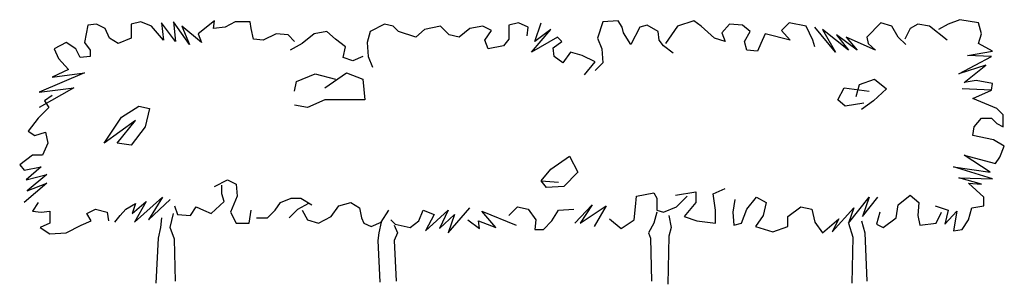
# Model space of a CAD drawing. Extents: x -2.25 to 2.27, y -0.01 to 1.2.
import ezdxf

# ---------------------------------------------------------------- set-up
doc = ezdxf.new("R2010")
doc.units = 0
doc.header["$MEASUREMENT"] = 0
doc.layers.get('0').update_dxf_attribs({"linetype": 'CONTINUOUS'})

msp = doc.modelspace()

# ---------------------------------------------------------------- linework, layer by layer
at = {"color": 0, "linetype": 'BYBLOCK'}
for p, q in [((-1.9394, 1.1759), (-1.9545, 1.0966)), ((-1.8998, 1.1811), (-1.9394, 1.1759)), ((-1.8601, 1.1609), (-1.8998, 1.1811)), ((-1.6962, 1.191), (-1.741, 1.1811)), ((-1.741, 1.1811), (-1.741, 1.1164)), ((-1.6466, 1.1712), (-1.6962, 1.191)), ((-1.537, 1.1013), (-1.6017, 1.1859)), ((-1.6017, 1.1859), (-1.5918, 1.1065)), ((-1.4723, 1.0866), (-1.5469, 1.191)), ((-1.5469, 1.191), (-1.537, 1.1013)), ((-1.358, 1.1958), (-1.4326, 1.1363)), ((-1.3632, 1.1609), (-1.358, 1.1958)), ((-1.2636, 1.191), (-1.3084, 1.166)), ((-1.1941, 1.191), (-1.2636, 1.191)), ((-1.1894, 1.1609), (-1.1941, 1.191)), ((-0.5778, 1.1811), (-0.6425, 1.1462)), ((-0.5381, 1.1712), (-0.5778, 1.1811)), ((0.038, 1.1859), (-0.0065, 1.1759)), ((-0.0065, 1.1759), (-0.0065, 1.1112)), ((0.0828, 1.166), (0.038, 1.1859)), ((0.1126, 1.1013), (0.1424, 1.1859)), ((0.4257, 1.191), (0.4007, 1.1164)), ((0.4952, 1.1958), (0.4257, 1.191)), ((0.515, 1.166), (0.4952, 1.1958)), ((0.6293, 1.1759), (0.5948, 1.166)), ((0.6793, 1.1462), (0.6293, 1.1759)), ((0.8432, 1.1958), (0.7686, 1.1712)), ((0.8778, 1.1712), (0.8432, 1.1958)), ((1.0072, 1.1811), (0.9722, 1.141)), ((1.0667, 1.1759), (1.0072, 1.1811)), ((1.1016, 1.1462), (1.0667, 1.1759)), ((1.2806, 1.1859), (1.2457, 1.1509)), ((1.36, 1.1712), (1.2806, 1.1859)), ((1.7029, 1.1859), (1.6382, 1.1212)), ((1.7525, 1.1712), (1.7029, 1.1859)), ((1.8719, 1.1811), (1.837, 1.1609)), ((1.9263, 1.1712), (1.8719, 1.1811)), ((2.0109, 1.1811), (1.9664, 1.1561)), ((2.0656, 1.2009), (2.0109, 1.1811)), ((2.1502, 1.1859), (2.0656, 1.2009)), ((2.1652, 1.1363), (2.1502, 1.1859)), ((-1.8402, 1.1164), (-1.8601, 1.1609)), ((-1.5918, 1.1065), (-1.6466, 1.1712)), ((-1.418, 1.0966), (-1.5072, 1.1712)), ((-1.5072, 1.1712), (-1.4723, 1.0866)), ((-1.4326, 1.1363), (-1.418, 1.0966)), ((-1.3084, 1.166), (-1.3632, 1.1609)), ((-1.1794, 1.1112), (-1.1894, 1.1609)), ((-1.0751, 1.1363), (-1.1346, 1.1065)), ((-1.0203, 1.1311), (-1.0751, 1.1363)), ((-0.9905, 1.1013), (-1.0203, 1.1311)), ((-0.9008, 1.1363), (-0.9556, 1.0914)), ((-0.8413, 1.1462), (-0.9008, 1.1363)), ((-0.8016, 1.1112), (-0.8413, 1.1462)), ((-0.6425, 1.1462), (-0.6575, 1.0966)), ((-0.5135, 1.1462), (-0.5381, 1.1712)), ((-0.4337, 1.1212), (-0.5135, 1.1462)), ((-0.394, 1.1561), (-0.4337, 1.1212)), ((-0.3194, 1.1712), (-0.394, 1.1561)), ((-0.2797, 1.1311), (-0.3194, 1.1712)), ((-0.2349, 1.1212), (-0.2797, 1.1311)), ((-0.1853, 1.1609), (-0.2349, 1.1212)), ((-0.1257, 1.1712), (-0.1853, 1.1609)), ((-0.086, 1.1509), (-0.1257, 1.1712)), ((-0.1158, 1.1065), (-0.086, 1.1509)), ((0.0777, 1.1263), (0.0828, 1.166)), ((0.0975, 1.0517), (0.1872, 1.1561)), ((0.1872, 1.1561), (0.1126, 1.1013)), ((0.5202, 1.141), (0.515, 1.166)), ((0.5547, 1.0866), (0.5202, 1.141)), ((0.5948, 1.166), (0.5547, 1.0866)), ((0.6841, 1.1065), (0.6793, 1.1462)), ((0.7686, 1.1712), (0.7139, 1.0914)), ((0.9377, 1.1164), (0.8778, 1.1712)), ((0.9722, 1.141), (0.9873, 1.1013)), ((1.0766, 1.1013), (1.1016, 1.1462)), ((1.1711, 1.1363), (1.1512, 1.0914)), ((1.2854, 1.1065), (1.1711, 1.1363)), ((1.2457, 1.1509), (1.2854, 1.1065)), ((1.3897, 1.1065), (1.36, 1.1712)), ((1.4941, 1.0517), (1.3997, 1.166)), ((1.5537, 1.0616), (1.4346, 1.1561)), ((1.4346, 1.1561), (1.4941, 1.0517)), ((1.5937, 1.0616), (1.4993, 1.1311)), ((1.4993, 1.1311), (1.5537, 1.0616)), ((1.7823, 1.1212), (1.7525, 1.1712)), ((1.837, 1.1609), (1.812, 1.1112)), ((2.0061, 1.1065), (1.9263, 1.1712)), ((2.1502, 1.0914), (2.1652, 1.1363)), ((-2.0391, 1.0966), (-2.0938, 1.0668)), ((-1.9942, 1.0668), (-2.0391, 1.0966)), ((-1.9545, 1.0966), (-1.9295, 1.0616)), ((-1.8005, 1.0914), (-1.8402, 1.1164)), ((-1.741, 1.1164), (-1.8005, 1.0914)), ((-1.1346, 1.1065), (-1.1794, 1.1112)), ((-0.9556, 1.0914), (-1.0104, 1.0616)), ((-0.7568, 1.0767), (-0.8016, 1.1112)), ((-0.6575, 1.0966), (-0.6524, 1.0319)), ((-0.1007, 1.0668), (-0.1158, 1.1065)), ((-0.0065, 1.1112), (-0.0313, 1.0815)), ((0.217, 1.1212), (0.0975, 1.0517)), ((0.1971, 1.0716), (0.2368, 1.1013)), ((0.2368, 1.1013), (0.217, 1.1212)), ((0.4007, 1.1164), (0.4206, 1.0668)), ((0.7039, 1.0815), (0.6841, 1.1065)), ((0.9873, 1.1013), (0.9377, 1.1164)), ((1.0865, 1.0616), (1.0766, 1.1013)), ((1.1512, 1.0914), (1.1365, 1.0569)), ((1.3997, 1.0767), (1.3897, 1.1065)), ((1.6779, 1.0616), (1.5437, 1.1212)), ((1.5437, 1.1212), (1.5937, 1.0616)), ((1.6382, 1.1212), (1.6433, 1.0914)), ((1.6433, 1.0914), (1.6779, 1.0616)), ((1.8172, 1.0866), (1.7823, 1.1212)), ((2.2148, 1.0569), (2.1502, 1.0914)), ((-2.0938, 1.0668), (-2.074, 1.022)), ((-1.9744, 1.0267), (-1.9942, 1.0668)), ((-1.9295, 1.0616), (-1.9295, 1.0319)), ((-0.7667, 1.0267), (-0.7568, 1.0767)), ((-0.0313, 1.0815), (-0.1007, 1.0668)), ((0.2019, 1.0319), (0.1971, 1.0716)), ((0.2765, 1.0517), (0.242, 1.0021)), ((0.3313, 1.0366), (0.2765, 1.0517)), ((0.4206, 1.0668), (0.4257, 1.0021)), ((0.7488, 1.0466), (0.7039, 1.0815)), ((1.1365, 1.0569), (1.0865, 1.0616)), ((2.1005, 1.0366), (2.2148, 1.0569)), ((-2.074, 1.022), (-2.0291, 0.9723)), ((-1.9295, 1.0319), (-1.9744, 1.0267)), ((-0.7222, 1.012), (-0.7667, 1.0267)), ((-0.6774, 1.0319), (-0.7222, 1.012)), ((-0.6524, 1.0319), (-0.6325, 0.9823)), ((0.242, 1.0021), (0.2019, 1.0319)), ((0.3908, 1.0069), (0.3313, 1.0366)), ((0.3412, 0.9473), (0.3908, 1.0069)), ((0.4257, 1.0021), (0.3908, 0.9672)), ((2.0609, 0.9525), (2.2097, 1.0319)), ((2.2097, 1.0319), (2.1005, 1.0366)), ((-1.9545, 0.9573), (-2.1633, 0.868)), ((-2.0291, 0.9723), (-2.1038, 0.9374)), ((-2.1038, 0.9374), (-1.9545, 0.9573)), ((-0.9806, 0.9176), (-0.8961, 0.9525)), ((-0.8961, 0.9525), (-0.8016, 0.9275)), ((-0.8512, 0.8878), (-0.752, 0.9573)), ((-0.752, 0.9573), (-0.6774, 0.9275)), ((2.1851, 0.9922), (2.0609, 0.9525)), ((2.0855, 0.9124), (2.1851, 0.9922)), ((-0.9905, 0.8727), (-0.9806, 0.9176)), ((-0.6774, 0.9275), (-0.6675, 0.833)), ((1.6037, 0.9025), (1.6731, 0.9275)), ((1.6731, 0.9275), (1.7279, 0.8826)), ((2.1402, 0.9223), (2.0855, 0.9124)), ((2.2148, 0.9077), (2.1402, 0.9223)), ((2.2097, 0.8779), (2.2148, 0.9077)), ((-2.1633, 0.868), (-2.0041, 0.8878)), ((-2.0041, 0.8878), (-2.1633, 0.7981)), ((1.504, 0.833), (1.5338, 0.8878)), ((1.5338, 0.8878), (1.6481, 0.8727)), ((1.5886, 0.8481), (1.6037, 0.9025)), ((1.7279, 0.8826), (1.668, 0.8283)), ((2.2097, 0.8779), (2.0755, 0.8826)), ((2.1252, 0.8382), (2.2097, 0.8779)), ((-2.1038, 0.8529), (-2.1383, 0.8283)), ((-2.1383, 0.8283), (-2.1184, 0.7981)), ((-0.8512, 0.833), (-0.931, 0.7981)), ((-0.752, 0.833), (-0.8512, 0.833)), ((-0.6675, 0.833), (-0.752, 0.833)), ((1.539, 0.8033), (1.504, 0.833)), ((1.6235, 0.818), (1.539, 0.8033)), ((1.668, 0.8283), (1.6136, 0.7882)), ((2.2347, 0.7934), (2.1252, 0.8382)), ((-2.1184, 0.7981), (-2.168, 0.7485)), ((-1.7855, 0.7537), (-1.7061, 0.8033)), ((-1.7061, 0.8033), (-1.6565, 0.7934)), ((-1.6565, 0.7934), (-1.6763, 0.7088)), ((-0.931, 0.7981), (-0.9905, 0.808)), ((2.2645, 0.7636), (2.2347, 0.7934)), ((-2.168, 0.7485), (-2.2129, 0.689)), ((-1.8652, 0.6342), (-1.7855, 0.7537)), ((-1.7208, 0.7386), (-1.8652, 0.6342)), ((-1.8053, 0.6342), (-1.7208, 0.7386)), ((2.1303, 0.7088), (2.1652, 0.7485)), ((2.1652, 0.7485), (2.2097, 0.7485)), ((2.2097, 0.7485), (2.2347, 0.7239)), ((2.2347, 0.7239), (2.2645, 0.7088)), ((2.2645, 0.7088), (2.2645, 0.7636)), ((-2.2129, 0.689), (-2.1831, 0.6691)), ((-2.1831, 0.6691), (-2.1335, 0.6838)), ((-2.1335, 0.6838), (-2.1236, 0.6342)), ((-1.6763, 0.7088), (-1.741, 0.6243)), ((2.1252, 0.6691), (2.1303, 0.7088)), ((-2.1236, 0.6342), (-2.1482, 0.5794)), ((-1.741, 0.6243), (-1.8053, 0.6342)), ((2.2196, 0.6493), (2.1252, 0.6691)), ((2.2692, 0.6195), (2.2196, 0.6493)), ((2.2494, 0.5695), (2.2692, 0.6195)), ((-2.193, 0.5794), (-2.2526, 0.535)), ((-2.1482, 0.5794), (-2.193, 0.5794)), ((0.1872, 0.5151), (0.2717, 0.5747)), ((0.2717, 0.5747), (0.3114, 0.5001)), ((2.2049, 0.5001), (2.0855, 0.5794)), ((2.0855, 0.5794), (2.2295, 0.5397)), ((2.2295, 0.5397), (2.2494, 0.5695)), ((-2.2526, 0.535), (-2.2327, 0.51)), ((-2.2327, 0.51), (-2.1534, 0.5251)), ((-2.1534, 0.5251), (-2.2228, 0.4651)), ((0.1424, 0.4604), (0.1872, 0.5151)), ((0.3114, 0.5001), (0.2467, 0.4354)), ((2.2148, 0.4703), (2.0359, 0.5251)), ((2.0359, 0.5251), (2.2049, 0.5001)), ((-2.2228, 0.4651), (-2.1284, 0.4901)), ((-2.1284, 0.4901), (-2.2181, 0.4155)), ((-1.358, 0.4354), (-1.2985, 0.4651)), ((-1.2985, 0.4651), (-1.2588, 0.4453)), ((0.1674, 0.4306), (0.1424, 0.4604)), ((0.1424, 0.4604), (0.2221, 0.4552)), ((2.1652, 0.4453), (2.0609, 0.4751)), ((2.0609, 0.4751), (2.2148, 0.4703)), ((-2.1284, 0.4505), (-2.2327, 0.3608)), ((-2.2181, 0.4155), (-2.1284, 0.4505)), ((-1.3235, 0.4008), (-1.3235, 0.4405)), ((-1.2588, 0.4453), (-1.2536, 0.3909)), ((0.2467, 0.4354), (0.1674, 0.4306)), ((0.7587, 0.3957), (0.8532, 0.4108)), ((0.8532, 0.4108), (0.8532, 0.3608)), ((0.9325, 0.4008), (0.9873, 0.4254)), ((2.1752, 0.3858), (2.1053, 0.4505)), ((2.1053, 0.4505), (2.1652, 0.4453)), ((-1.7358, 0.3111), (-1.6712, 0.3659)), ((-1.7259, 0.2715), (-1.5965, 0.3858)), ((-1.6712, 0.3659), (-1.7259, 0.2715)), ((-1.5965, 0.3858), (-1.6612, 0.2814)), ((-1.6612, 0.2814), (-1.562, 0.3758)), ((-1.3731, 0.3111), (-1.3136, 0.3659)), ((-1.3136, 0.3659), (-1.3235, 0.4008)), ((-1.2536, 0.3909), (-1.2838, 0.3163)), ((-1.0552, 0.3608), (-1.0052, 0.381)), ((-1.0052, 0.381), (-0.9608, 0.381)), ((-0.9608, 0.381), (-0.9107, 0.3508)), ((0.575, 0.3409), (0.5797, 0.3909)), ((0.5797, 0.3909), (0.6591, 0.4056)), ((0.6591, 0.4056), (0.6742, 0.381)), ((0.6742, 0.381), (0.6742, 0.3262)), ((0.7635, 0.3409), (0.8135, 0.3909)), ((0.9425, 0.3262), (0.9325, 0.4008)), ((1.0322, 0.3758), (1.0222, 0.3163)), ((1.0865, 0.331), (1.1314, 0.3858)), ((1.1314, 0.3858), (1.1762, 0.3608)), ((1.5537, 0.2667), (1.6481, 0.3858)), ((1.6481, 0.3858), (1.6183, 0.2965)), ((1.6183, 0.2965), (1.6878, 0.3858)), ((1.7823, 0.3508), (1.837, 0.3957)), ((1.837, 0.3957), (1.8767, 0.3608)), ((2.1752, 0.3461), (2.1752, 0.3858)), ((-2.168, 0.3608), (-2.193, 0.3211)), ((-2.193, 0.3211), (-2.1534, 0.3163)), ((-2.1534, 0.3163), (-2.1137, 0.3211)), ((-2.1137, 0.3211), (-2.1137, 0.2667)), ((-1.9446, 0.3111), (-1.9049, 0.331)), ((-1.9049, 0.331), (-1.8501, 0.3163)), ((-1.7906, 0.3012), (-1.7656, 0.331)), ((-1.7656, 0.331), (-1.7208, 0.356)), ((-1.7208, 0.356), (-1.7358, 0.3111)), ((-1.5422, 0.3461), (-1.5271, 0.3064)), ((-1.4676, 0.3012), (-1.4426, 0.3409)), ((-1.4426, 0.3409), (-1.408, 0.3262)), ((-1.408, 0.3262), (-1.3731, 0.3111)), ((-1.1993, 0.2667), (-1.1894, 0.3262)), ((-1.1147, 0.2913), (-1.0798, 0.3262)), ((-1.0798, 0.3262), (-1.0552, 0.3608)), ((-1.0151, 0.2913), (-0.9754, 0.331)), ((-0.9754, 0.331), (-0.9242, 0.3584)), ((-0.9556, 0.3262), (-0.931, 0.2814)), ((-0.8214, 0.2965), (-0.7865, 0.3461)), ((-0.7865, 0.3461), (-0.7322, 0.3608)), ((-0.7322, 0.3608), (-0.6921, 0.3362)), ((-0.6921, 0.3362), (-0.6821, 0.2913)), ((-0.5928, 0.2715), (-0.5579, 0.3262)), ((-0.419, 0.2766), (-0.3992, 0.3262)), ((-0.3992, 0.3262), (-0.3492, 0.3064)), ((-0.3893, 0.2318), (-0.2849, 0.3262)), ((-0.2849, 0.3262), (-0.3246, 0.2417)), ((-0.2849, 0.2219), (-0.1853, 0.3362)), ((-0.0662, 0.2465), (-0.1309, 0.3211)), ((-0.1309, 0.3211), (0.0281, 0.2568)), ((-0.0065, 0.3012), (0.0332, 0.3409)), ((0.0332, 0.3409), (0.0828, 0.331)), ((0.0828, 0.331), (0.1178, 0.2814)), ((0.192, 0.2766), (0.2221, 0.3262)), ((0.2221, 0.3262), (0.2916, 0.331)), ((0.2964, 0.2667), (0.3761, 0.3508)), ((0.3761, 0.3508), (0.3214, 0.2667)), ((0.3214, 0.2667), (0.4404, 0.3461)), ((0.4404, 0.3461), (0.386, 0.2516)), ((0.5698, 0.2814), (0.575, 0.3409)), ((0.6742, 0.3262), (0.7039, 0.3163)), ((0.7039, 0.3163), (0.7635, 0.3409)), ((0.8532, 0.3608), (0.7984, 0.2965)), ((0.9425, 0.2667), (0.9425, 0.3262)), ((1.0619, 0.2667), (1.0865, 0.331)), ((1.1762, 0.3608), (1.1611, 0.3012)), ((1.2754, 0.2965), (1.335, 0.3409)), ((1.335, 0.3409), (1.385, 0.331)), ((1.385, 0.331), (1.3997, 0.2715)), ((1.4794, 0.2266), (1.5787, 0.3362)), ((1.5787, 0.3362), (1.5537, 0.2667)), ((1.7723, 0.2913), (1.7823, 0.3508)), ((1.8767, 0.3608), (1.8719, 0.3012)), ((1.9513, 0.3461), (2.0109, 0.3262)), ((2.0109, 0.3262), (1.9962, 0.2615)), ((1.9962, 0.2615), (2.0509, 0.3211)), ((2.0509, 0.3211), (2.0359, 0.2318)), ((2.1053, 0.2814), (2.1204, 0.3362)), ((2.1204, 0.3362), (2.1752, 0.3461)), ((-1.9696, 0.2568), (-1.9248, 0.2766)), ((-1.9248, 0.2766), (-1.9446, 0.3111)), ((-1.8501, 0.3163), (-1.8454, 0.2766)), ((-1.8152, 0.2715), (-1.7906, 0.3012)), ((-1.6017, 0.2913), (-1.6065, 0.2465)), ((-1.562, 0.2465), (-1.5469, 0.3111)), ((-1.5271, 0.3064), (-1.4676, 0.3012)), ((-1.2838, 0.3163), (-1.2588, 0.2667)), ((-1.1643, 0.2913), (-1.1147, 0.2913)), ((-0.931, 0.2814), (-0.881, 0.2667)), ((-0.881, 0.2667), (-0.8214, 0.2965)), ((-0.6821, 0.2913), (-0.6722, 0.2667)), ((-0.6377, 0.2516), (-0.5928, 0.2715)), ((-0.5928, 0.2715), (-0.6028, 0.2219)), ((-0.548, 0.2814), (-0.5282, 0.2615)), ((-0.4587, 0.2465), (-0.419, 0.2766)), ((-0.3492, 0.3064), (-0.3893, 0.2318)), ((-0.3246, 0.2417), (-0.2551, 0.3064)), ((-0.2551, 0.3064), (-0.2849, 0.2219)), ((-0.1952, 0.2814), (-0.1408, 0.2417)), ((-0.1408, 0.2417), (-0.1456, 0.2766)), ((-0.1456, 0.2766), (-0.0662, 0.2465)), ((0.1178, 0.2814), (0.1126, 0.2365)), ((0.1523, 0.2365), (0.192, 0.2766)), ((0.4555, 0.2865), (0.5103, 0.2417)), ((0.5103, 0.2417), (0.5698, 0.2814)), ((0.6742, 0.3163), (0.6591, 0.2667)), ((0.7289, 0.3012), (0.7389, 0.2465)), ((0.7984, 0.2965), (0.8579, 0.2766)), ((0.8579, 0.2766), (0.9425, 0.2667)), ((1.0222, 0.3163), (1.027, 0.2568)), ((1.1611, 0.3012), (1.1262, 0.2516)), ((1.2754, 0.2516), (1.2754, 0.2965)), ((1.3997, 0.2715), (1.4346, 0.2219)), ((1.4346, 0.2219), (1.5092, 0.2865)), ((1.5092, 0.2865), (1.4794, 0.2266)), ((1.6136, 0.2766), (1.6283, 0.2219)), ((1.6977, 0.3163), (1.683, 0.2615)), ((1.7128, 0.2465), (1.7723, 0.2913)), ((1.8719, 0.3012), (1.8819, 0.2568)), ((1.9565, 0.2667), (1.9811, 0.3163)), ((2.0755, 0.2365), (2.1053, 0.2814)), ((-2.1137, 0.2667), (-2.1581, 0.2465)), ((-2.1581, 0.2465), (-2.1137, 0.2167)), ((-2.0391, 0.2219), (-1.9696, 0.2568)), ((-1.6065, 0.2465), (-1.6168, 0.1968)), ((-1.5422, 0.1921), (-1.562, 0.2465)), ((-1.2588, 0.2667), (-1.1993, 0.2667)), ((-0.6722, 0.2667), (-0.6377, 0.2516)), ((-0.5333, 0.2568), (-0.5182, 0.2219)), ((-0.5282, 0.2615), (-0.4587, 0.2465)), ((0.1126, 0.2365), (0.1523, 0.2365)), ((0.6591, 0.2667), (0.6345, 0.2219)), ((0.7389, 0.2465), (0.7289, 0.2068)), ((1.027, 0.2568), (1.0619, 0.2667)), ((1.1262, 0.2516), (1.206, 0.2266)), ((1.206, 0.2266), (1.2754, 0.2516)), ((1.5537, 0.2667), (1.5735, 0.202)), ((1.683, 0.2615), (1.7128, 0.2465)), ((1.8819, 0.2568), (1.9565, 0.2667)), ((2.0359, 0.2318), (2.0755, 0.2365)), ((-2.1137, 0.2167), (-2.0391, 0.2219)), ((-1.6168, 0.1968), (-1.6267, -0.0099)), ((-1.537, 0), (-1.5422, 0.1921)), ((-0.6028, 0.2219), (-0.6079, 0.1869)), ((-0.6079, 0.1869), (-0.598, -0.0052)), ((-0.5182, 0.2219), (-0.5333, 0.1869)), ((-0.5333, 0.1869), (-0.5234, 0)), ((0.6345, 0.2219), (0.6444, 0.1968)), ((0.6444, 0.1968), (0.6492, 0)), ((0.7289, 0.2068), (0.7238, -0.0145)), ((1.5735, 0.202), (1.5687, -0.0099)), ((1.6283, 0.2219), (1.6382, 0))]:
    msp.add_line(p, q, dxfattribs=at)

doc.saveas('drawing.dxf')
